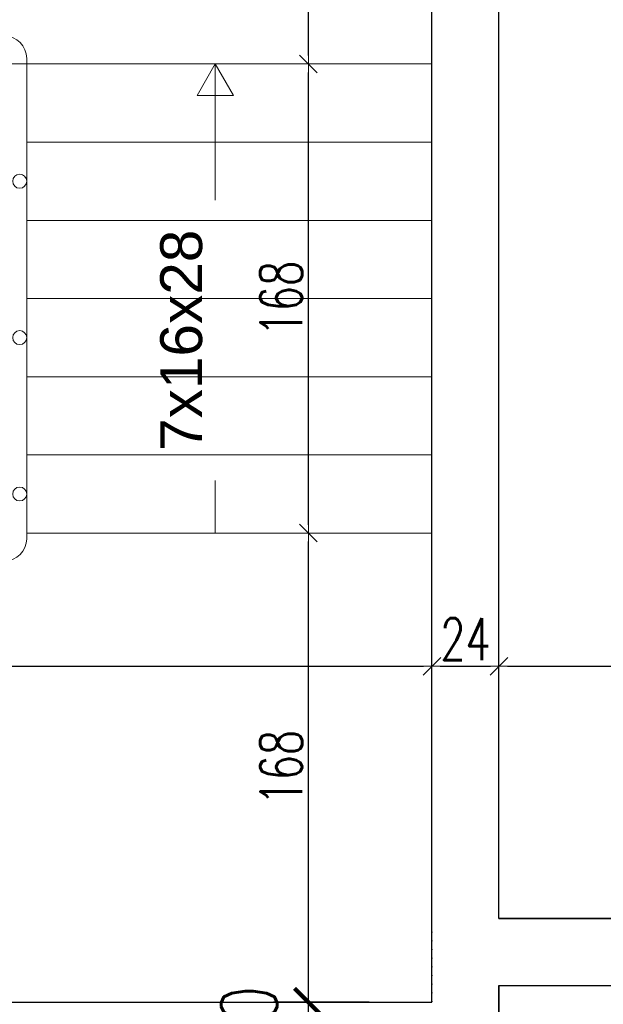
# Model space of a CAD drawing. Header units: millimetres. Extents: x 0 to 111311, y -48878 to -25280.
# Tile 233 of 244: x 106406 to 106615, y -28397 to -28044. Entities that reach past the tile are written whole.
import ezdxf

# ---------------------------------------------------------------- set-up
doc = ezdxf.new("R2010")
doc.units = ezdxf.units.MM
doc.linetypes.add('ACAD_ISO07W100', pattern=[3, 0, -3])
doc.layers.get('Defpoints').update_dxf_attribs({"color": 30})
for name, color, linetype, lineweight in [('J 0.15', 40, 'Continuous', 15), ('J opisy', 7, 'Continuous', 9), ('J wymiary', 1, 'Continuous', 9), ('OPIS', 7, 'Continuous', 5), ('sciany', 252, 'Continuous', 30)]:
    doc.layers.add(name, color=color, linetype=linetype, lineweight=lineweight)
doc.styles.add('ADESK2', font='simplex', dxfattribs={"width": 0.7})
doc.styles.add('e-cad_1', font='simplex.shx', dxfattribs={"width": 0.8})
doc.styles.get("Standard").update_dxf_attribs({"font": 'arial.ttf'})
doc.dimstyles.new('1-100', dxfattribs={"dimscale": 1.5, "dimtxt": 10, "dimasz": 2, "dimexe": 1, "dimexo": 1, "dimgap": 1.5, "dimtad": 1, "dimdec": 0, "dimrnd": 0.5, "dimdsep": 46, "dimtxsty": 'ADESK2', "dimblk": 'wymiar', "dimcen": -1, "dimdle": 5, "dimse1": 1, "dimse2": 1, "dimclrd": 256, "dimclre": 256, "dimclrt": 256, "dimadec": 0, "dimazin": 0, "dimtfac": 1, "dimtdec": 0, "dimtix": 1, "dimtmove": 0, "dimatfit": 3, "dimfxl": 20, "dimfxlon": 1, "dimtolj": 1, "dimtzin": 0, "dimarcsym": 0})
doc.dimstyles.new('e-cad_1_100_[cm]', dxfattribs={"dimscale": 10, "dimtxt": 2, "dimasz": 1, "dimexe": 1.25, "dimexo": 0.625, "dimtad": 1, "dimdec": 1, "dimrnd": 0.1, "dimzin": 1, "dimtxsty": 'e-cad_1', "dimblk": 'ARCHTICK', "dimcen": 2.5, "dimdle": 5, "dimclrd": 256, "dimclre": 256, "dimclrt": 7, "dimadec": 0, "dimazin": 0, "dimtfac": 1, "dimtix": 1, "dimtmove": 0, "dimatfit": 3, "dimfxl": 20, "dimfxlon": 1, "dimarcsym": 0})

# ---------------------------------------------------------------- blocks, each defined once
blk = doc.blocks.new('wymiar')
for p, q in [((0, 1.5), (0, -1.5)), ((1.5, 0), (-1.5, 0)), ((1.06, 1.06), (-1.06, -1.06))]:
    blk.add_line(p, q)
blk = doc.blocks.new('*D1721')
at = {"layer": 'Defpoints', "color": 0, "ltscale": 4}
for p in [(106679.92, -28375.39), (106589.92, -28432.32), (106589.92, -28712.14)]:
    blk.add_point(p, dxfattribs=at)
at = {"layer": 'J wymiary', "lineweight": -2}
blk.add_line((106676.92, -28712.14), (106592.92, -28712.14), dxfattribs=at)
at = {"layer": 'J wymiary', "lineweight": -2, "ltscale": 4, "xscale": 3, "yscale": 3, "zscale": 3, "rotation": 180}
blk.add_blockref('wymiar', (106589.92, -28712.14), dxfattribs=at)
at = {"layer": 'J wymiary', "lineweight": -2, "ltscale": 4, "xscale": 3, "yscale": 3, "zscale": 3}
blk.add_blockref('wymiar', (106679.92, -28712.14), dxfattribs=at)
at = {"layer": 'J wymiary', "ltscale": 4, "insert": (106634.92, -28702.39), "char_height": 15, "attachment_point": 5, "style": 'ADESK2'}
blk.add_mtext('\\A1;90', dxfattribs=at)
blk = doc.blocks.new('_ArchTick')
at = {"color": 0, "linetype": 'ByBlock', "const_width": 0.15}
blk.add_lwpolyline([(-0.5, -0.5), (0.5, 0.5)], dxfattribs=at)
blk = doc.blocks.new('*D1740')
at = {"layer": 'Defpoints', "color": 0, "ltscale": 4}
for p in [(106509.73, -28396.32), (106537.66, -28396.32), (106537.66, -28432.32)]:
    blk.add_point(p, dxfattribs=at)
at = {"layer": 'OPIS', "lineweight": -2, "ltscale": 4}
for p, q in [((106509.73, -28396.32), (106509.73, -28386.32)), ((106531.41, -28396.32), (106497.23, -28396.32)), ((106509.73, -28432.32), (106509.73, -28396.32)), ((106531.41, -28432.32), (106497.23, -28432.32)), ((106509.73, -28432.32), (106509.73, -28442.32))]:
    blk.add_line(p, q, dxfattribs=at)
at = {"layer": 'OPIS', "lineweight": -2, "ltscale": 4, "xscale": 10, "yscale": 10, "zscale": 10}
for p, rotation in [((106509.73, -28396.32), 270), ((106509.73, -28432.32), 90)]:
    blk.add_blockref('_ArchTick', p, dxfattribs=dict(at, rotation=rotation))
at = {"layer": 'OPIS', "color": 7, "ltscale": 4, "insert": (106491.57, -28414.32), "char_height": 20, "attachment_point": 5, "rotation": 90, "style": 'e-cad_1'}
blk.add_mtext('36,0', dxfattribs=at)
blk = doc.blocks.new('*D1741')
at = {"layer": 'Defpoints', "color": 0, "ltscale": 4}
for p in [(106509.73, -28228.32), (106536.99, -28228.32), (106537.66, -28396.32)]:
    blk.add_point(p, dxfattribs=at)
at = {"layer": 'J wymiary', "lineweight": -2}
blk.add_line((106509.73, -28393.32), (106509.73, -28231.32), dxfattribs=at)
at = {"layer": 'J wymiary', "lineweight": -2, "ltscale": 4, "xscale": 3, "yscale": 3, "zscale": 3}
for p, rotation in [((106509.73, -28228.32), 90), ((106509.73, -28396.32), 270)]:
    blk.add_blockref('wymiar', p, dxfattribs=dict(at, rotation=rotation))
at = {"layer": 'J wymiary', "ltscale": 4, "insert": (106499.98, -28312.32), "char_height": 15, "attachment_point": 5, "rotation": 90, "style": 'ADESK2'}
blk.add_mtext('\\A1;168', dxfattribs=at)
blk = doc.blocks.new('*D1742')
at = {"layer": 'Defpoints', "color": 0, "ltscale": 4}
for p in [(106509.73, -28060.32), (106541.03, -28060.32), (106536.99, -28228.32)]:
    blk.add_point(p, dxfattribs=at)
at = {"layer": 'J wymiary', "lineweight": -2}
blk.add_line((106509.73, -28225.32), (106509.73, -28063.32), dxfattribs=at)
at = {"layer": 'J wymiary', "lineweight": -2, "ltscale": 4, "xscale": 3, "yscale": 3, "zscale": 3}
for p, rotation in [((106509.73, -28060.32), 90), ((106509.73, -28228.32), 270)]:
    blk.add_blockref('wymiar', p, dxfattribs=dict(at, rotation=rotation))
at = {"layer": 'J wymiary', "ltscale": 4, "insert": (106499.98, -28144.32), "char_height": 15, "attachment_point": 5, "rotation": 90, "style": 'ADESK2'}
blk.add_mtext('\\A1;168', dxfattribs=at)
blk = doc.blocks.new('*D1743')
at = {"layer": 'Defpoints', "color": 0, "ltscale": 4}
for p in [(106509.73, -27770.82), (106584.29, -27770.82), (106541.03, -28060.32)]:
    blk.add_point(p, dxfattribs=at)
at = {"layer": 'J wymiary', "lineweight": -2}
blk.add_line((106509.73, -28057.32), (106509.73, -27773.82), dxfattribs=at)
at = {"layer": 'J wymiary', "lineweight": -2, "ltscale": 4, "xscale": 3, "yscale": 3, "zscale": 3}
for p, rotation in [((106509.73, -27770.82), 90), ((106509.73, -28060.32), 270)]:
    blk.add_blockref('wymiar', p, dxfattribs=dict(at, rotation=rotation))
at = {"layer": 'J wymiary', "ltscale": 4, "insert": (106499.98, -27915.57), "char_height": 15, "attachment_point": 5, "rotation": 90, "style": 'ADESK2'}
blk.add_mtext('\\A1;290', dxfattribs=at)
blk = doc.blocks.new('*D1758')
at = {"layer": 'Defpoints', "color": 0, "ltscale": 4}
for p in [(106553.92, -28276.03), (106047.92, -28385.32), (106553.92, -28389.94)]:
    blk.add_point(p, dxfattribs=at)
at = {"layer": 'J wymiary', "lineweight": -2}
blk.add_line((106050.92, -28276.03), (106550.92, -28276.03), dxfattribs=at)
at = {"layer": 'J wymiary', "lineweight": -2, "ltscale": 4, "xscale": 3, "yscale": 3, "zscale": 3, "rotation": 180}
blk.add_blockref('wymiar', (106047.92, -28276.03), dxfattribs=at)
at = {"layer": 'J wymiary', "lineweight": -2, "ltscale": 4, "xscale": 3, "yscale": 3, "zscale": 3}
blk.add_blockref('wymiar', (106553.92, -28276.03), dxfattribs=at)
at = {"layer": 'J wymiary', "ltscale": 4, "insert": (106300.92, -28266.28), "char_height": 15, "attachment_point": 5, "style": 'ADESK2'}
blk.add_mtext('\\A1;506', dxfattribs=at)
blk = doc.blocks.new('*D1759')
at = {"layer": 'Defpoints', "color": 0, "ltscale": 4}
for p in [(106577.92, -28276.03), (106577.92, -28317.44), (106553.92, -28389.94)]:
    blk.add_point(p, dxfattribs=at)
at = {"layer": 'J wymiary', "lineweight": -2}
blk.add_line((106556.92, -28276.03), (106574.92, -28276.03), dxfattribs=at)
at = {"layer": 'J wymiary', "lineweight": -2, "ltscale": 4, "xscale": 3, "yscale": 3, "zscale": 3, "rotation": 180}
blk.add_blockref('wymiar', (106553.92, -28276.03), dxfattribs=at)
at = {"layer": 'J wymiary', "lineweight": -2, "ltscale": 4, "xscale": 3, "yscale": 3, "zscale": 3}
blk.add_blockref('wymiar', (106577.92, -28276.03), dxfattribs=at)
at = {"layer": 'J wymiary', "ltscale": 4, "insert": (106565.92, -28266.28), "char_height": 15, "attachment_point": 5, "style": 'ADESK2'}
blk.add_mtext('\\A1;24', dxfattribs=at)
blk = doc.blocks.new('*D1760')
at = {"layer": 'Defpoints', "color": 0, "ltscale": 4}
for p in [(108325.92, -28276.03), (108325.92, -28304.01), (106577.92, -28317.44)]:
    blk.add_point(p, dxfattribs=at)
at = {"layer": 'J wymiary', "lineweight": -2}
blk.add_line((106580.92, -28276.03), (108322.92, -28276.03), dxfattribs=at)
at = {"layer": 'J wymiary', "lineweight": -2, "ltscale": 4, "xscale": 3, "yscale": 3, "zscale": 3, "rotation": 180}
blk.add_blockref('wymiar', (106577.92, -28276.03), dxfattribs=at)
at = {"layer": 'J wymiary', "lineweight": -2, "ltscale": 4, "xscale": 3, "yscale": 3, "zscale": 3}
blk.add_blockref('wymiar', (108325.92, -28276.03), dxfattribs=at)
at = {"layer": 'J wymiary', "ltscale": 4, "insert": (107451.92, -28266.28), "char_height": 15, "attachment_point": 5, "style": 'ADESK2'}
blk.add_mtext('\\A1;1748', dxfattribs=at)

msp = doc.modelspace()

# ---------------------------------------------------------------- linework, layer by layer
at = {"linetype": 'ACAD_ISO07W100', "lineweight": 9}
msp.add_line((106553.917, -28396.019), (106553.917, -28366.019), dxfattribs=at)
for p, q in [((106577.917, -28366.32), (106679.917, -28366.32)), ((106154.603, -28396.32), (106553.917, -28396.32))]:
    msp.add_line(p, q)
msp.add_lwpolyline([(106145.703, -28420.32), (106577.917, -28420.32), (106577.917, -28390.32), (106679.917, -28390.32)])
at = {"layer": 'J 0.15'}
for p, q in [((106398.917, -28060.32), (106553.917, -28060.32)), ((106408.917, -28230.32), (106408.917, -28058.319)), ((106408.917, -28088.32), (106553.917, -28088.32)), ((106408.917, -28228.32), (106553.917, -28228.32))]:
    msp.add_line(p, q, dxfattribs=at)
for centre in [(106406.417, -28102.32), (106406.417, -28158.32), (106406.417, -28214.32)]:
    msp.add_circle(centre, 2.5, dxfattribs=at)
for centre, start, end in [((106400.917, -28058.319), 0, 90), ((106400.917, -28230.32), 270, 0)]:
    msp.add_arc(centre, 8, start, end, dxfattribs=at)
at = {"layer": 'J opisy'}
msp.add_line((106476.417, -28228.32), (106476.417, -28060.32), dxfattribs=at)
msp.add_lwpolyline([(106476.417, -28060.32), (106482.913, -28071.57), (106469.922, -28071.57)], close=True, dxfattribs=at)
at = {"layer": 'sciany'}
for p, q in [((106553.917, -28396.32), (106553.917, -28004.298)), ((106577.917, -28366.32), (106577.917, -28018.32)), ((106577.917, -28390.32), (106679.917, -28390.32)), ((106577.917, -28390.32), (106577.917, -28420.32)), ((106047.917, -28396.32), (106553.917, -28396.32))]:
    msp.add_line(p, q, dxfattribs=at)
msp.add_lwpolyline([(106679.917, -28366.32), (106577.917, -28366.32)], dxfattribs=at)

# ---------------------------------------------------------------- dimensions: what is measured, and where the dimension line sits
at = {"layer": 'J wymiary'}
for base, p1, p2, picture, middle in [((106509.72862, -27770.81962), (106541.02864, -28060.31956), (106584.28795, -27770.81962), '*D1743', (106499.97862, -27915.56959)), ((106509.729, -28060.32), (106536.99, -28228.32), (106541.029, -28060.32), '*D1742', (106499.979, -28144.32)), ((106509.729, -28228.32), (106537.656, -28396.32), (106536.99, -28228.32), '*D1741', (106499.979, -28312.32))]:
    dim = msp.add_linear_dim(base=base, p1=p1, p2=p2, angle=90, dimstyle='1-100', override={"dimblk": 'wymiar'}, dxfattribs=at)
    dim.commit()
    dim.dimension.update_dxf_attribs({"geometry": picture, "text_midpoint": middle})
for base, p1, p2, picture, middle in [((106553.917, -28276.031), (106047.917, -28385.32), (106553.917, -28389.939), '*D1758', (106300.917, -28266.281)), ((106577.917, -28276.031), (106553.917, -28389.939), (106577.917, -28317.442), '*D1759', (106565.917, -28266.281)), ((108325.917, -28276.031), (106577.917, -28317.442), (108325.917, -28304.014), '*D1760', (107451.917, -28266.281)), ((106589.917, -28712.14), (106679.917, -28375.393), (106589.917, -28432.32), '*D1721', (106634.917, -28702.39))]:
    dim = msp.add_linear_dim(base=base, p1=p1, p2=p2, dimstyle='1-100', override={"dimblk": 'wymiar'}, dxfattribs=at)
    dim.commit()
    dim.dimension.update_dxf_attribs({"geometry": picture, "text_midpoint": middle})
at = {"layer": 'OPIS', "ltscale": 4}
dim = msp.add_linear_dim(base=(106509.729, -28396.32), p1=(106537.656, -28432.32), p2=(106537.656, -28396.32), angle=90, dimstyle='e-cad_1_100_[cm]', dxfattribs=at)
dim.commit()
dim.dimension.update_dxf_attribs({"geometry": '*D1740', "text_midpoint": (106491.574, -28414.32)})

# ---------------------------------------------------------------- next in the draw order: texts
at = {"layer": 'J opisy', "insert": (106464.293, -28159.262), "char_height": 15, "width": 85.22639, "attachment_point": 5, "rotation": 90, "bg_fill": 2}
msp.add_mtext('{\\fArial|b0|i0|c238|p34;7x16x28}', dxfattribs=at)

# ---------------------------------------------------------------- next in the draw order: linework, layer by layer
at = {"layer": 'J 0.15'}
for p, q in [((106408.917, -28116.32), (106553.917, -28116.32)), ((106408.917, -28144.32), (106553.917, -28144.32)), ((106408.917, -28172.32), (106553.917, -28172.32)), ((106408.917, -28200.32), (106553.917, -28200.32))]:
    msp.add_line(p, q, dxfattribs=at)
msp.add_lwpolyline([(106047.917, -28396.32), (106553.917, -28396.32), (106553.917, -28060.32), (106047.917, -28060.32)], close=True, dxfattribs=at)

doc.saveas('drawing.dxf')
